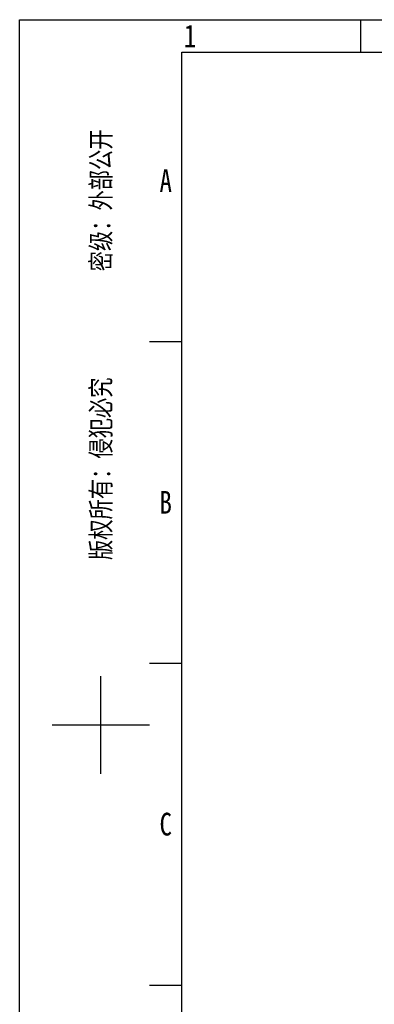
# Model space of a CAD drawing. Header units: millimetres. Extents: x 2423 to 7028, y 909 to 2460.
# Tile 4 of 60: x 4834 to 5120, y 1669 to 2460. Entities that reach past the tile are written whole.
import ezdxf
from ezdxf.enums import TextEntityAlignment as Align

# ---------------------------------------------------------------- set-up
doc = ezdxf.new("R2010")
doc.units = ezdxf.units.MM

# ---------------------------------------------------------------- blocks, each defined once
blk = doc.blocks.new('3')
at = {"color": 2}
for p, q in [((6554.12, 1548.82), (6554.12, 1524.82)), ((6398.12, 1311.22), (6422.12, 1311.22)), ((6398.12, 1073.62), (6422.12, 1073.62)), ((6362.12, 992.02), (6362.12, 1064.02)), ((6326.12, 1028.02), (6398.12, 1028.02)), ((6398.12, 836.02), (6422.12, 836.02))]:
    blk.add_line(p, q, dxfattribs=at)
for points in [[(6302.12, 123.22), (6302.12, 1548.82), (8318.12, 1548.82), (8318.12, 123.22)], [(6422.12, 147.22), (6422.12, 1524.82), (8294.12, 1524.82), (8294.12, 147.22)]]:
    blk.add_lwpolyline(points, close=True, dxfattribs=at)
at = {"color": 2, "width": 0.8}
for s, p in [('1', (6428.12, 1536.82)), ('A', (6410.12, 1430.02)), ('B', (6410.12, 1192.42)), ('C', (6410.12, 954.82))]:
    blk.add_text(s, height=16.8, dxfattribs=at).set_placement(p, align=Align.MIDDLE_CENTER)
blk.add_text('版权所有：侵犯必究          密级：外部公开', height=14.4, rotation=90, dxfattribs=at).set_placement((6362.12, 1308.82), align=Align.MIDDLE_CENTER)
for tag, height, p in [('整机外形图', 19.2, (7909.61, 256.24)), ('当前页', 12, (8078.12, 207.22)), ('总页数', 12, (8222.12, 207.22))]:
    blk.add_attdef(tag, text='', height=height, dxfattribs=at).set_placement(p, align=Align.MIDDLE)
at = {"color": 7, "width": 0.8}
for tag, height, p in [('编号', 19.2, (8153.31, 252.27)), ('比例', 12, (7958.12, 171.22))]:
    blk.add_attdef(tag, text='', height=height, dxfattribs=at).set_placement(p, align=Align.MIDDLE)

msp = doc.modelspace()

# ---------------------------------------------------------------- block references
at = {"xscale": 1.088, "yscale": 1.088, "zscale": 1.088}
msp.add_blockref('3', (-2022.45, 774.9), dxfattribs=at)

doc.saveas('drawing.dxf')
